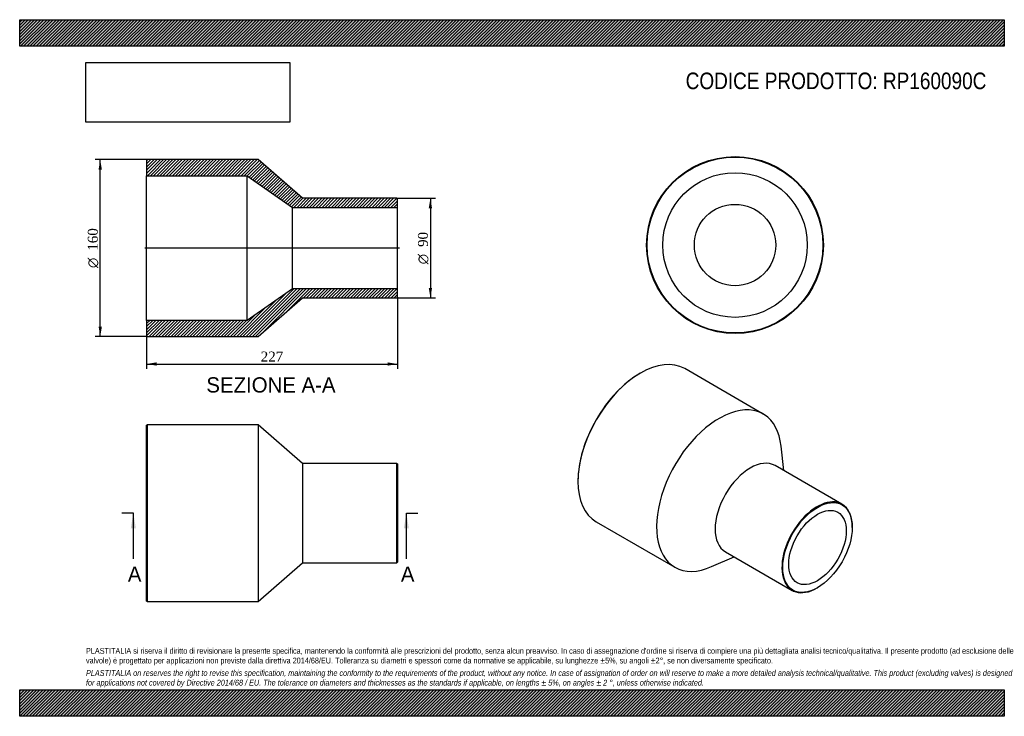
# Model space of a CAD drawing. Header units: millimetres. Extents: x 0 to 891, y 0 to 630.
import ezdxf
from ezdxf.enums import TextEntityAlignment as Align
from ezdxf.lldxf.tags import DXFTag

# ---------------------------------------------------------------- set-up
doc = ezdxf.new("R2010")
doc.units = ezdxf.units.MM
doc.header["$LTSCALE"] = 3
for name, color, linetype in [('Default', 7, 'Continuous'), ('DV4_Default', 7, 'Continuous'), ('RP160090C', 7, 'Continuous')]:
    doc.layers.add(name, color=color, linetype=linetype)
doc.styles.add('SEACAD_Solid_Edge_ANSI', font='seans.ttf')
doc.styles.add('SEACAD_Solid_Edge_ANSI1_Symbols', font='semeca1.ttf')
doc.styles.add('SEACAD_Times_New_Roman', font='times.ttf')
tags = doc.linetypes.add('CENTER2', pattern=[28.575, 19.05, -3.175, 3.175, -3.175]).pattern_tags.tags
tags[10:11] = [DXFTag(74, 4), DXFTag(75, 0), DXFTag(340, '0'), DXFTag(46, 0.0), DXFTag(50, 0.0), DXFTag(44, 0.0), DXFTag(45, 0.0)]
tags[8:9] = [DXFTag(74, 4), DXFTag(75, 0), DXFTag(340, '0'), DXFTag(46, 0.0), DXFTag(50, 0.0), DXFTag(44, 0.0), DXFTag(45, 0.0)]
tags[6:7] = [DXFTag(74, 4), DXFTag(75, 0), DXFTag(340, '0'), DXFTag(46, 0.0), DXFTag(50, 0.0), DXFTag(44, 0.0), DXFTag(45, 0.0)]
tags[4:5] = [DXFTag(74, 4), DXFTag(75, 0), DXFTag(340, '0'), DXFTag(46, 0.0), DXFTag(50, 0.0), DXFTag(44, 0.0), DXFTag(45, 0.0)]
doc.dimstyles.new('ANSImm', dxfattribs={"dimtxt": 9, "dimasz": 9, "dimexe": 4.5, "dimexo": 0, "dimgap": 2.25, "dimtad": 1, "dimdsep": 46, "dimtxsty": 'SEACAD_Times_New_Roman', "dimblk1": '_SE_FILLED', "dimblk2": '_SE_FILLED', "dimsah": 1, "dimcen": 4.5, "dimazin": 0, "dimtfac": 0.85, "dimtdec": 3, "dimtofl": 0, "dimtmove": 0, "dimatfit": 3, "dimfxl": 1, "dimarcsym": 0})
picture_1 = doc.add_image_def('image1.jpg', size_in_pixel=(4302, 1260))

# ---------------------------------------------------------------- blocks, each defined once
blk = doc.blocks.new('SE')
at = {"layer": 'RP160090C', "color": 7, "linetype": 'Continuous'}
for p, q in [((115.36, 263.75), (114.86, 263.25)), ((114.86, 104.25), (114.86, 263.25)), ((115.36, 263.75), (115.36, 103.75)), ((215.86, 263.75), (115.36, 263.75)), ((215.86, 263.75), (215.86, 103.75)), ((255.86, 228.75), (215.86, 263.75)), ((255.86, 228.75), (255.86, 138.75)), ((341.36, 228.75), (255.86, 228.75)), ((341.36, 138.75), (341.36, 228.75)), ((341.86, 228.25), (341.36, 228.75)), ((341.86, 228.25), (341.86, 139.25)), ((215.86, 103.75), (255.86, 138.75)), ((255.86, 138.75), (341.36, 138.75)), ((341.36, 138.75), (341.86, 139.25)), ((114.86, 104.25), (115.36, 103.75)), ((115.36, 103.75), (215.86, 103.75))]:
    blk.add_line(p, q, dxfattribs=at)
blk = doc.blocks.new('SE1')
at = {"layer": 'RP160090C', "color": 7, "linetype": 'Continuous'}
for p, q in [((672.85, 273.37), (601.78, 314.4)), ((561.78, 310.44), (561.43, 310.23)), ((691.43, 222.23), (689.02, 244.23)), ((744.09, 191.82), (683.63, 226.73)), ((505.21, 212.87), (505.21, 212.46)), ((521.78, 175.84), (592.85, 134.81)), ((753.41, 170.82), (753.41, 171.22)), ((626.17, 135.37), (646.43, 144.29)), ((638.63, 148.79), (699.09, 113.88)), ((721.59, 116.11), (721.94, 116.31))]:
    blk.add_line(p, q, dxfattribs=at)
for centre, major_axis, start_param, end_param in [((561.78, 245.12), (-40, -69.28), 3.141593, 6.283185), ((561.43, 245.32), (39.75, 68.85), 0.785398, 2.356195), ((632.85, 204.09), (-40, -69.28), 2.474482, 6.283185), ((661.13, 187.76), (-22.5, -38.97), 3.141593, 6.283185), ((721.59, 152.85), (22.5, 38.97), 0, 3.926991), ((721.59, 152.85), (22.5, 38.97), 5.497787, 6.283185), ((632.85, 204.09), (-40, -69.28), 0, 0.66711)]:
    blk.add_ellipse(centre, major_axis=major_axis, ratio=0.57735, start_param=start_param, end_param=end_param, dxfattribs=at)
for major_axis in [(-22.25, -38.54), (-18.4, -31.87)]:
    blk.add_ellipse((721.94, 152.65), major_axis=major_axis, ratio=0.57735, dxfattribs=at)
blk = doc.blocks.new('SE2')
at = {"layer": 'RP160090C', "color": 7, "linetype": 'Continuous'}
for radius in [80, 79.5, 65.4, 36.8]:
    blk.add_circle((647.34, 426.19), radius, dxfattribs=at)
blk = doc.blocks.new('SE4')
at = {"color": 7, "linetype": 'Continuous', "style": 'SEACAD_Solid_Edge_ANSI'}
blk.add_text('A', height=13.8, dxfattribs=at).set_placement((97.86, 135.45), align=Align.TOP_LEFT)
blk = doc.blocks.new('SE5')
at = {"color": 7, "linetype": 'Continuous', "style": 'SEACAD_Solid_Edge_ANSI'}
blk.add_text('A', height=13.8, dxfattribs=at).set_placement((344.94, 135.45), align=Align.TOP_LEFT)
blk = doc.blocks.new('SEANNOT_GROUP')
at = {"linetype": 'Continuous'}
blk.add_hatch(color=7, dxfattribs=at).paths.add_polyline_path([(105.14, 169.95), (102.84, 183.75), (100.54, 169.95)])
at = {"color": 7, "linetype": 'Continuous'}
blk.add_lwpolyline([(102.84, 142.35), (102.84, 183.75)], dxfattribs=at)
blk = doc.blocks.new('SEANNOT_GROUP1')
at = {"linetype": 'Continuous'}
blk.add_hatch(color=7, dxfattribs=at).paths.add_polyline_path([(352.22, 169.95), (349.92, 183.75), (347.62, 169.95)])
at = {"color": 7, "linetype": 'Continuous'}
blk.add_lwpolyline([(349.92, 142.35), (349.92, 183.75)], dxfattribs=at)
blk = doc.blocks.new('SE3')
at = {"layer": 'Default', "color": 7, "linetype": 'CENTER2'}
for p, q in [((102.84, 183.75), (92.49, 183.75)), ((349.92, 183.75), (360.27, 183.75))]:
    blk.add_line(p, q, dxfattribs=at)
at = {"layer": 'Default', "color": 7, "linetype": 'CENTER2', "const_width": 0.0001}
blk.add_lwpolyline([(102.84, 183.75), (349.92, 183.75)], dxfattribs=at)
at = {"layer": 'Default'}
for name in ['SEANNOT_GROUP', 'SEANNOT_GROUP1', 'SE4', 'SE5']:
    blk.add_blockref(name, (0, 0), dxfattribs=at)
blk = doc.blocks.new('SE6')
at = {"layer": 'RP160090C', "linetype": 'Continuous'}
h = blk.add_hatch(dxfattribs=at)
h.set_pattern_fill('LINE', scale=0.62992, angle=45, style=0)
h.paths.add_polyline_path([(255.86, 468.46), (215.86, 503.46), (115.36, 503.46), (114.86, 502.96), (114.86, 488.86), (205.86, 488.86), (246.86, 460.26), (341.86, 460.26), (341.86, 467.96), (341.36, 468.46)])
h = blk.add_hatch(dxfattribs=at)
h.set_pattern_fill('LINE', scale=0.62992, angle=45, style=0)
h.paths.add_polyline_path([(215.86, 343.46), (255.86, 378.46), (341.36, 378.46), (341.86, 378.96), (341.86, 386.66), (246.86, 386.66), (205.86, 358.06), (114.86, 358.06), (114.86, 343.96), (115.36, 343.46)])
at = {"layer": 'DV4_Default', "color": 7, "linetype": 'CENTER2'}
blk.add_line((343.61, 423.46), (113.11, 423.46), dxfattribs=at)
at = {"layer": 'RP160090C', "color": 7, "linetype": 'Continuous'}
for p, q in [((114.86, 502.96), (115.36, 503.46)), ((114.86, 502.96), (114.86, 488.86)), ((215.86, 503.46), (115.36, 503.46)), ((255.86, 468.46), (215.86, 503.46)), ((114.86, 358.06), (114.86, 488.86)), ((114.86, 488.86), (205.86, 488.86)), ((205.86, 358.06), (205.86, 488.86)), ((205.86, 488.86), (246.86, 460.26)), ((341.36, 468.46), (255.86, 468.46)), ((341.36, 468.46), (341.86, 467.96)), ((341.86, 460.26), (341.86, 467.96)), ((246.86, 386.66), (246.86, 460.26)), ((246.86, 460.26), (341.86, 460.26)), ((341.86, 386.66), (341.86, 460.26)), ((246.86, 386.66), (205.86, 358.06)), ((341.86, 386.66), (246.86, 386.66)), ((341.86, 378.96), (341.86, 386.66)), ((215.86, 343.46), (255.86, 378.46)), ((255.86, 378.46), (341.36, 378.46)), ((341.86, 378.96), (341.36, 378.46)), ((205.86, 358.06), (114.86, 358.06)), ((114.86, 358.06), (114.86, 343.96)), ((115.36, 343.46), (114.86, 343.96)), ((115.36, 343.46), (215.86, 343.46))]:
    blk.add_line(p, q, dxfattribs=at)
blk = doc.blocks.new('GDimGGroup')
at = {"layer": 'Default', "linetype": 'Continuous'}
for points in [[(373.15, 459.46), (371.65, 468.46), (370.15, 459.46)], [(373.15, 387.46), (370.15, 387.46), (371.65, 378.46)]]:
    blk.add_hatch(color=7, dxfattribs=at).paths.add_polyline_path(points)
at = {"layer": 'Default', "color": 7, "linetype": 'Continuous'}
for p, q in [((341.36, 468.46), (376.15, 468.46)), ((371.65, 468.46), (371.65, 378.46)), ((341.36, 378.46), (376.15, 378.46))]:
    blk.add_line(p, q, dxfattribs=at)
for s, style, p in [('90', 'SEACAD_Times_New_Roman', (360.4, 424.46)), ('O', 'SEACAD_Solid_Edge_ANSI1_Symbols', (360.4, 408.8))]:
    blk.add_text(s, height=9, rotation=90, dxfattribs=dict(at, style=style)).set_placement(p, align=Align.TOP_LEFT)
blk = doc.blocks.new('DMBLK198')
at = {"layer": 'Default', "linetype": 'Continuous'}
for points in [[(123.86, 317.11), (123.86, 320.11), (114.86, 318.61)], [(332.86, 317.11), (341.86, 318.61), (332.86, 320.11)]]:
    blk.add_hatch(color=7, dxfattribs=at).paths.add_polyline_path(points)
at = {"layer": 'Default', "color": 7, "linetype": 'Continuous'}
for p, q in [((341.86, 378.96), (341.86, 314.11)), ((114.86, 358.06), (114.86, 314.11)), ((114.86, 318.61), (341.86, 318.61))]:
    blk.add_line(p, q, dxfattribs=at)
at = {"layer": 'Default', "color": 7, "linetype": 'Continuous', "style": 'SEACAD_Times_New_Roman'}
blk.add_text('227', height=9, dxfattribs=at).set_placement((218.12, 329.86), align=Align.TOP_LEFT)
blk = doc.blocks.new('_SE_FILLED')
at = {"color": 0}
blk.add_line((0, 0), (-1, 0), dxfattribs=at)
blk.add_solid([(0, 0), (-1, -0.1665), (-1, 0.1665), (0, 0)], dxfattribs=at)
blk = doc.blocks.new('GDimGGroup1')
at = {"layer": 'Default', "linetype": 'Continuous'}
for points in [[(71.39, 494.46), (74.39, 494.46), (72.89, 503.46)], [(71.39, 352.46), (72.89, 343.46), (74.39, 352.46)]]:
    blk.add_hatch(color=7, dxfattribs=at).paths.add_polyline_path(points)
at = {"layer": 'Default', "color": 7, "linetype": 'Continuous'}
for p, q in [((115.36, 503.46), (68.39, 503.46)), ((72.89, 343.46), (72.89, 503.46)), ((115.36, 343.46), (68.39, 343.46))]:
    blk.add_line(p, q, dxfattribs=at)
for s, style, p in [('160', 'SEACAD_Times_New_Roman', (61.64, 421.05)), ('O', 'SEACAD_Solid_Edge_ANSI1_Symbols', (61.64, 405.39))]:
    blk.add_text(s, height=9, rotation=90, dxfattribs=dict(at, style=style)).set_placement(p, align=Align.TOP_LEFT)

msp = doc.modelspace()

# ---------------------------------------------------------------- hatches: boundary and pattern name
at = {"layer": 'Default', "linetype": 'Continuous'}
h = msp.add_hatch(dxfattribs=at)
h.set_pattern_fill('LINE', scale=0.629921, angle=45, style=0)
h.paths.add_polyline_path([(891, 606), (891, 630), (0, 630), (0, 606)])
for points in [[(891, 606), (891, 630), (0, 630), (0, 606)], [(891, 0), (891, 24), (0, 24), (0, 0)]]:
    msp.add_hatch(color=7, dxfattribs=at).paths.add_polyline_path(points)
h = msp.add_hatch(dxfattribs=at)
h.set_pattern_fill('LINE', scale=0.62992, angle=45, style=0)
h.paths.add_polyline_path([(891, 0), (891, 24), (0, 24), (0, 0)])

# ---------------------------------------------------------------- linework, layer by layer
at = {"layer": 'Default', "color": 7, "linetype": 'Continuous'}
for p, q in [((0, 630), (891, 630)), ((0, 606), (0, 630)), ((891, 630), (891, 606)), ((891, 606), (0, 606)), ((0, 24), (891, 24)), ((0, 0), (0, 24)), ((891, 24), (891, 0)), ((891, 0), (0, 0))]:
    msp.add_line(p, q, dxfattribs=at)

# ---------------------------------------------------------------- block references
at = {"layer": 'Default'}
for name in ['GDimGGroup1', 'SE6', 'SE2', 'GDimGGroup', 'SE1', 'SE', 'SE3']:
    msp.add_blockref(name, (0, 0), dxfattribs=at)

# ---------------------------------------------------------------- texts
at = {"layer": 'Default', "color": 7, "linetype": 'Continuous', "style": 'SEACAD_Solid_Edge_ANSI'}
msp.add_text('SEZIONE A-A', height=13.8, dxfattribs=at).set_placement((168.928, 306.613), align=Align.TOP_LEFT)
at = {"layer": 'Default', "attachment_point": 1}
for s, insert, char_height, width in [('{\\fArial Narrow|b0||i0||c0|p34;\\C7;\\H15.;\\W1.;CODICE PRODOTTO: RP160090C}', (602.666, 582.191), 15, 273.04435), ("{\\fArial Narrow|b0||i0||c0|p34;\\C7;\\H5.25;\\W1.;PLASTITALIA si riserva il diritto di revisionare la presente specifica, mantenendo la conformità alle prescrizioni del prodotto, senza alcun preavviso. In caso di assegnazione d'ordine si riserva di compiere una più dettagliata analisi tecnico/qualitativa. Il presente prodotto (ad esclusione delle \\P}{\\fArial Narrow|b0||i0||c0|p34;\\C7;\\H5.25;\\W1.;valvole) è progettato per applicazioni non previste dalla direttiva 2014/68/EU. Tolleranza su diametri e spessori come da normative se applicabile, su lunghezze ±5%, su angoli ±2°, se non diversamente specificato.\\P}{\\fArial Narrow|b0||i0||c0|p34;\\C7;\\H1.5;\\W1.;   \\P}{\\fArial Narrow|b0||i1||c0|p34;\\C7;\\H5.25;\\W1.;PLASTITALIA on reserves the right to revise this specification, maintaining the conformity to the requirements of the product, without any notice. In case of assignation of order on will reserve to make a more detailed analysis technical/qualitative. This product (excluding valves) is designed \\P}{\\fArial Narrow|b0||i1||c0|p34;\\C7;\\H5.25;\\W1.;for applications not covered by Directive 2014/68 / EU. The tolerance on diameters and thicknesses as the standards if applicable, on lengths ± 5%, on angles ± 2 °, unless otherwise indicated.\\P}", (60, 61.807), 5.25, 771)]:
    msp.add_mtext(s, dxfattribs=dict(at, insert=insert, char_height=char_height, width=width))

# ---------------------------------------------------------------- dimensions: what is measured, and where the dimension line sits
at = {"layer": 'Default', "color": 7, "linetype": 'Continuous'}
dim = msp.add_linear_dim(base=(341.857, 318.605), p1=(114.857, 358.057), p2=(341.857, 378.957), text='\\A1;<>', dimstyle='ANSImm', dxfattribs=at)
dim.commit()
dim.dimension.update_dxf_attribs({"geometry": 'DMBLK198', "text_midpoint": (228.357, 318.605), "dimtype": 160})

# ---------------------------------------------------------------- pictures from other files: only their frames are drawn
image = msp.add_image(picture_1, insert=(60, 537.31), size_in_units=(184.371, 54))
image.dxf.flags = 7

doc.saveas('drawing.dxf')
